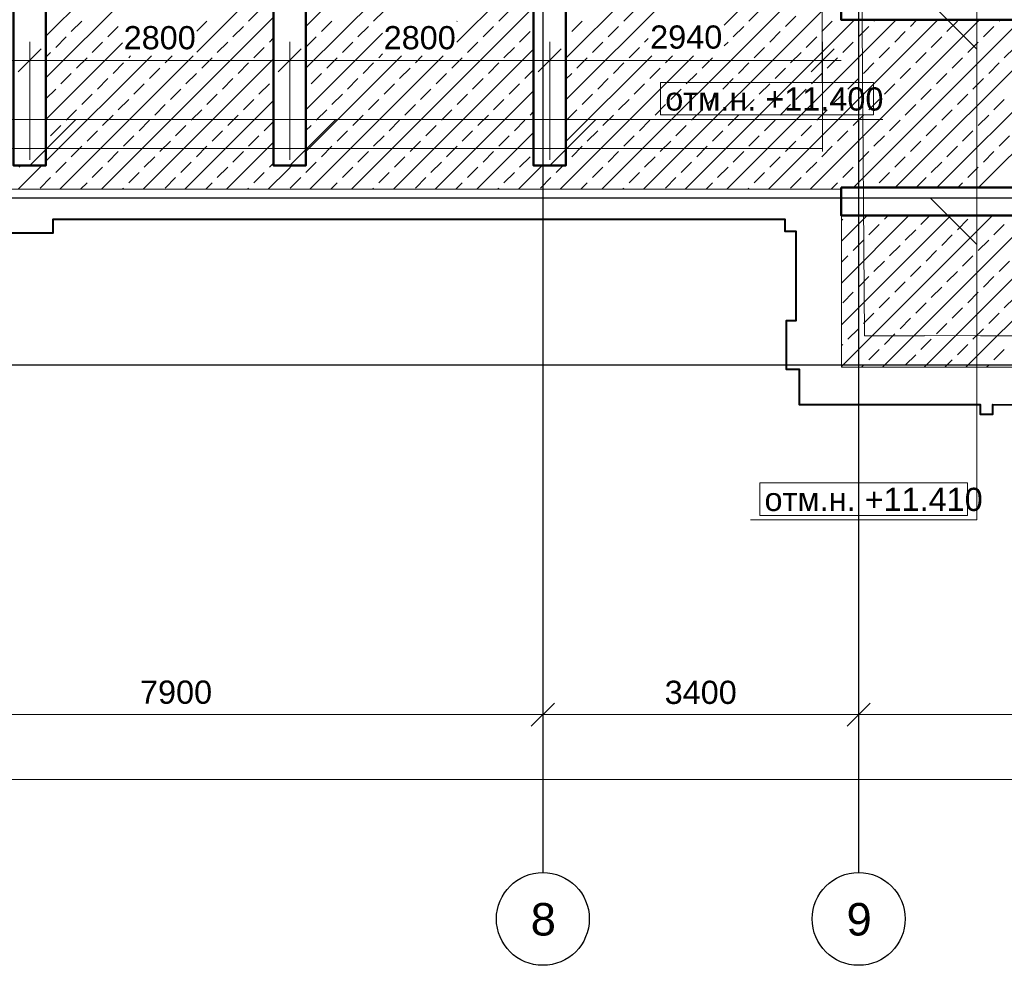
# Model space of a CAD drawing. Header units: millimetres. Extents: x -7161 to 110057, y -144197 to 43481.
# Tile 11 of 30: x 39312 to 49915, y -8612 to 1572. Entities that reach past the tile are written whole.
import ezdxf

# ---------------------------------------------------------------- set-up
doc = ezdxf.new("R2010")
doc.units = ezdxf.units.MM
for name, color, linetype, lineweight in [('Каркас', 130, 'Continuous', 50), ('Несущие стены', 10, 'Continuous', 40), ('Обмерные чертежи _09_02_2026_ 3 эт_dwg', 8, 'Continuous', 9), ('Оси', 7, 'Continuous', 9), ('Плита', 7, 'Continuous', 9), ('Размеры', 7, 'Continuous', 9), ('Штриховка', 7, 'Continuous', 9)]:
    doc.layers.add(name, color=color, linetype=linetype, lineweight=lineweight)
doc.styles.add('Arial', font='arial.ttf', dxfattribs={"height": 250})
doc.styles.add('Arial_1', font='arial.ttf', dxfattribs={"height": 350})

# ---------------------------------------------------------------- blocks, each defined once
blk = doc.blocks.new('Обмерные чертежи _09_02_2026_ 3 эт_dwg__Oblique-2039261-Cхема демонтажа сборных ребристых плит перекрытия 3 этажа в осях _Г-Ж_1-3 и Г-Ж_10-12_')
at = {"layer": 'Оси'}
blk.add_line((-0.5, -0.5), (0.5, 0.5), dxfattribs=at)
blk = doc.blocks.new('Обмерные чертежи _09_02_2026_ 3 эт_dwg_ось сокольники-2039262-Cхема демонтажа сборных ребристых плит перекрытия 3 этажа в осях _Г-Ж_1-3 и Г-Ж_10-12_')
at = {"layer": 'Оси'}
for p, q in [((-470517, 37824), (-462218, 37824)), ((-462618, 37824), (-458817, 37824)), ((-459217, 37824), (-454816, 37824)), ((-507564, 37124), (-445320, 37124))]:
    blk.add_line(p, q, dxfattribs=at)
at = {"layer": 'Оси', "color": 250, "lineweight": 30, "flags": 128}
for points in [[(-462418, 84678), (-462418, 80157), (-462418, 63892), (-462418, 56540), (-462418, 51884), (-462418, 45174), (-462418, 43179), (-462418, 36624), (-462418, 36124)], [(-459017, 84678), (-459017, 80157), (-459017, 63892), (-459017, 56540), (-459017, 51884), (-459017, 45174), (-459017, 43179), (-459017, 36624), (-459017, 36124)], [(-445520, 43384), (-452018, 43384), (-455016, 43384), (-459017, 43384), (-462418, 43384), (-470317, 43384), (-482816, 43384), (-490714, 43384), (-493713, 43384), (-497864, 43384), (-500864, 43384), (-507364, 43384), (-513025, 43384), (-513525, 43384)], [(-445520, 41586), (-452018, 41586), (-455016, 41586), (-459017, 41586), (-462418, 41586), (-470317, 41586), (-482816, 41586), (-490714, 41586), (-493713, 41586), (-497864, 41586), (-500864, 41586), (-507364, 41586), (-513025, 41586), (-513525, 41586)]]:
    blk.add_lwpolyline(points, dxfattribs=at)
at = {"layer": 'Оси', "flags": 128}
for points in [[(-462418, 38024), (-462418, 36687)], [(-459017, 38024), (-459017, 36687)]]:
    blk.add_lwpolyline(points, close=True, dxfattribs=at)
at = {"layer": 'Оси', "color": 250, "lineweight": 30}
for centre in [(-462418, 35624), (-459017, 35624)]:
    blk.add_circle(centre, 500, dxfattribs=at)
at = {"xscale": 250, "yscale": 250, "zscale": 250}
for p in [(-462418, 37824), (-459017, 37824)]:
    blk.add_blockref('Обмерные чертежи _09_02_2026_ 3 эт_dwg__Oblique-2039261-Cхема демонтажа сборных ребристых плит перекрытия 3 этажа в осях _Г-Ж_1-3 и Г-Ж_10-12_', p, dxfattribs=at)
at = {"xscale": 250, "yscale": 250, "zscale": 250, "rotation": 180}
for p in [(-462418, 37824), (-459017, 37824)]:
    blk.add_blockref('Обмерные чертежи _09_02_2026_ 3 эт_dwg__Oblique-2039261-Cхема демонтажа сборных ребристых плит перекрытия 3 этажа в осях _Г-Ж_1-3 и Г-Ж_10-12_', p, dxfattribs=at)
at = {"layer": 'Оси', "lineweight": 30, "line_spacing_factor": 0.941778}
for s, insert, char_height, width, attachment_point, style in [('7900', (-466368, 38191), 250, 930.44, 2, 'Arial'), ('3400', (-460718, 38189), 250, 930.44, 2, 'Arial'), ('\\fArial|b0|i0|c204|p34|;8', (-462549, 35795), 350, 325.65, 1, 'Arial_1'), ('\\fArial|b0|i0|c204|p34|;9', (-459148, 35795), 350, 325.65, 1, 'Arial_1')]:
    blk.add_mtext(s, dxfattribs=dict(at, insert=insert, char_height=char_height, width=width, attachment_point=attachment_point, style=style))
blk = doc.blocks.new('Обмерные чертежи _09_02_2026_ 3 эт_dwg__Oblique-2039263-Cхема демонтажа сборных ребристых плит перекрытия 3 этажа в осях _Г-Ж_1-3 и Г-Ж_10-12_')
at = {"layer": 'Размеры'}
blk.add_line((-0.5, -0.5), (0.5, 0.5), dxfattribs=at)
blk = doc.blocks.new('Обмерные чертежи _09_02_2026_ 3 эт_dwg-2039254-Cхема демонтажа сборных ребристых плит перекрытия 3 этажа в осях _Г-Ж_1-3 и Г-Ж_10-12_')
at = {"lineweight": 9}
for p, q in [((-548253, -147471), (-547754, -147970)), ((-557954, -149222), (-557459, -148728)), ((-555154, -149222), (-554659, -148728)), ((-552354, -149222), (-551859, -148728)), ((-548253, -149576), (-547754, -150074))]:
    blk.add_line(p, q, dxfattribs=at)
at = {"lineweight": 9, "flags": 128}
for points in [[(-548155, -142950), (-547754, -143351), (-547754, -153040), (-550191, -153040)], [(-583154, -149222), (-582659, -148728), (-551260, -148728), (-548766, -148728)]]:
    blk.add_lwpolyline(points, dxfattribs=at)
for points in [[(-551160, -148678), (-548866, -148678), (-548866, -148328), (-551160, -148328)], [(-550091, -152990), (-547854, -152990), (-547854, -152640), (-550091, -152640)]]:
    blk.add_lwpolyline(points, close=True, dxfattribs=at)
at = {"layer": 'Каркас', "flags": 128}
for points in [[(-557779, -142991), (-558129, -142991), (-558129, -149222), (-557779, -149222), (-557779, -142991)], [(-554979, -142991), (-555329, -142991), (-555329, -149222), (-554979, -149222), (-554979, -142991)], [(-552179, -142991), (-552529, -142991), (-552529, -149222), (-552179, -149222), (-552179, -142991)]]:
    blk.add_lwpolyline(points, dxfattribs=at)
for points in [[(-549214, -147355), (-541940, -147355), (-541940, -147655), (-549214, -147655)], [(-549214, -149461), (-541940, -149461), (-541940, -149761), (-549214, -149761)]]:
    blk.add_lwpolyline(points, close=True, dxfattribs=at)
at = {"layer": 'Несущие стены', "flags": 128}
blk.add_lwpolyline([(-558212, -149948), (-557703, -149948), (-557703, -149802), (-549823, -149802), (-549823, -149930), (-549703, -149930), (-549703, -150897), (-549808, -150897), (-549808, -151417), (-549666, -151417), (-549666, -151796), (-547718, -151796), (-547718, -151902), (-547582, -151902), (-547582, -151797), (-543496, -151821)], dxfattribs=at)
at = {"layer": 'Несущие стены', "color": 7, "lineweight": 9, "flags": 128}
for points in [[(-583380, -142703), (-549461, -142703), (-549461, -142603), (-549023, -142603), (-549023, -143103), (-548903, -143103), (-548903, -143434), (-549022, -143434), (-548963, -151056), (-548317, -151056), (-548317, -151052), (-547716, -151056), (-546978, -151056), (-546978, -151060), (-542125, -151089), (-542184, -143311), (-542054, -143311), (-542054, -142713), (-536235, -142677), (-536235, -142672), (-535876, -142672), (-536006, -118621)], [(-549415, -149071), (-549432, -143174), (-583378, -143174), (-583350, -149040), (-549415, -149040)]]:
    blk.add_lwpolyline(points, dxfattribs=at)
at = {"layer": 'Плита', "flags": 128}
blk.add_lwpolyline([(-542715, -139222), (-541940, -139236), (-541940, -151395), (-549211, -151395), (-549211, -149478), (-583509, -149478), (-583509, -151300), (-591056, -151300), (-591125, -139073)], dxfattribs=at)
at = {"layer": 'Размеры'}
for p, q in [((-549415, -149009), (-549415, -147890)), ((-560954, -148090), (-557754, -148090)), ((-558154, -148090), (-554954, -148090)), ((-555354, -148090), (-552154, -148090)), ((-552554, -148090), (-549215, -148090))]:
    blk.add_line(p, q, dxfattribs=at)
at = {"layer": 'Размеры', "flags": 128}
for points in [[(-557954, -147890), (-557954, -149160)], [(-555154, -147890), (-555154, -149160)], [(-552354, -147890), (-552354, -149160)]]:
    blk.add_lwpolyline(points, close=True, dxfattribs=at)
at = {"layer": 'Штриховка'}
for p, q in [((-552179, -148067), (-549212, -145101)), ((-554979, -147724), (-552529, -145274)), ((-552179, -148516), (-549018, -145355)), ((-551793, -149478), (-547671, -145355)), ((-551344, -149478), (-547222, -145355)), ((-550475, -147711), (-548120, -145355)), ((-557779, -147830), (-555329, -145380)), ((-554979, -148173), (-552529, -145723)), ((-557779, -148279), (-555329, -145829)), ((-553354, -147895), (-552529, -147070)), ((-556154, -148001), (-555329, -147176)), ((-555597, -147669), (-555485, -147557)), ((-554487, -149478), (-552529, -147519)), ((-554250, -147669), (-554138, -147557)), ((-552903, -147669), (-552791, -147557)), ((-551556, -147669), (-551444, -147557)), ((-550209, -147669), (-550097, -147557)), ((-557506, -147781), (-557393, -147669)), ((-557181, -149478), (-555329, -147625)), ((-556154, -147776), (-556046, -147669)), ((-554811, -147781), (-554699, -147669)), ((-553354, -147670), (-553352, -147669)), ((-552117, -147781), (-552005, -147669)), ((-550895, -149478), (-549073, -147655)), ((-550446, -149478), (-548624, -147655)), ((-549997, -149478), (-548175, -147655)), ((-549816, -147725), (-549704, -147613)), ((-549548, -149478), (-547726, -147655)), ((-549423, -147781), (-549311, -147669)), ((-549083, -149461), (-547277, -147655)), ((-548862, -147669), (-548848, -147655)), ((-548469, -147725), (-548399, -147655)), ((-548076, -147781), (-547964, -147669)), ((-547515, -147669), (-547501, -147655)), ((-557113, -147837), (-557000, -147725)), ((-555766, -147837), (-555653, -147725)), ((-554979, -148622), (-554154, -147797)), ((-554419, -147837), (-554306, -147725)), ((-553072, -147837), (-552959, -147725)), ((-552679, -147894), (-552566, -147781)), ((-551724, -147837), (-551612, -147725)), ((-550377, -147837), (-550265, -147725)), ((-549985, -147894), (-549872, -147781)), ((-549030, -147837), (-548918, -147725)), ((-548638, -147894), (-548525, -147781)), ((-547683, -147837), (-547571, -147725)), ((-557779, -148728), (-556954, -147903)), ((-557674, -147950), (-557562, -147837)), ((-557281, -148006), (-557169, -147894)), ((-555934, -148006), (-555822, -147894)), ((-555373, -147894), (-555329, -147849)), ((-554979, -147948), (-554868, -147837)), ((-554587, -148006), (-554475, -147894)), ((-553240, -148006), (-553128, -147894)), ((-552179, -147842), (-552173, -147837)), ((-551893, -148006), (-551781, -147894)), ((-551332, -147894), (-551294, -147856)), ((-550475, -147935), (-550434, -147894)), ((-549592, -147950), (-549479, -147837)), ((-549199, -148006), (-549087, -147894)), ((-548245, -147950), (-548132, -147837)), ((-547852, -148006), (-547739, -147894)), ((-557779, -148054), (-557730, -148006)), ((-555541, -148062), (-555429, -147950)), ((-554194, -148062), (-554154, -148021)), ((-554038, -149478), (-552529, -147968)), ((-552847, -148062), (-552735, -147950)), ((-551500, -148062), (-551388, -147950)), ((-550153, -148062), (-550041, -147950)), ((-549760, -148118), (-549648, -148006)), ((-548806, -148062), (-548694, -147950)), ((-548413, -148118), (-548301, -148006)), ((-547459, -148062), (-547347, -147950)), ((-557779, -149177), (-556644, -148043)), ((-557630, -149478), (-556195, -148043)), ((-557449, -148174), (-557337, -148062)), ((-557057, -148230), (-556944, -148118)), ((-556888, -148062), (-556869, -148043)), ((-556732, -149478), (-555329, -148074)), ((-556495, -148118), (-556420, -148043)), ((-556102, -148174), (-555990, -148062)), ((-555709, -148230), (-555597, -148118)), ((-554979, -149071), (-553950, -148043)), ((-554936, -149478), (-553501, -148043)), ((-554755, -148174), (-554643, -148062)), ((-554362, -148230), (-554250, -148118)), ((-553801, -148118), (-553726, -148043)), ((-553408, -148174), (-553296, -148062)), ((-553015, -148230), (-552903, -148118)), ((-552242, -149478), (-550807, -148043)), ((-552179, -148965), (-551256, -148043)), ((-552061, -148174), (-551949, -148062)), ((-551668, -148230), (-551556, -148118)), ((-551107, -148118), (-551032, -148043)), ((-550714, -148174), (-550602, -148062)), ((-550321, -148230), (-550209, -148118)), ((-549367, -148174), (-549255, -148062)), ((-548974, -148230), (-548862, -148118)), ((-548020, -148174), (-547908, -148062)), ((-547627, -148230), (-547515, -148118)), ((-557618, -148343), (-557506, -148230)), ((-556664, -148286), (-556551, -148174)), ((-556271, -148343), (-556158, -148230)), ((-554924, -148343), (-554811, -148230)), ((-553970, -148286), (-553857, -148174)), ((-553577, -148343), (-553464, -148230)), ((-552623, -148286), (-552529, -148192)), ((-552179, -148292), (-552117, -148230)), ((-551275, -148286), (-551163, -148174)), ((-550883, -148343), (-550770, -148230)), ((-549928, -148286), (-549816, -148174)), ((-549536, -148343), (-549423, -148230)), ((-548581, -148286), (-548469, -148174)), ((-548189, -148343), (-548076, -148230)), ((-557225, -148399), (-557113, -148286)), ((-555878, -148399), (-555766, -148286)), ((-554531, -148399), (-554419, -148286)), ((-553184, -148399), (-553072, -148286)), ((-551837, -148399), (-551724, -148286)), ((-550490, -148399), (-550377, -148286)), ((-549143, -148399), (-549030, -148286)), ((-547796, -148399), (-547683, -148286)), ((-557779, -148503), (-557674, -148399)), ((-556832, -148455), (-556720, -148343)), ((-556439, -148511), (-556327, -148399)), ((-555485, -148455), (-555373, -148343)), ((-554138, -148455), (-554026, -148343)), ((-553745, -148511), (-553633, -148399)), ((-553589, -149478), (-552529, -148417)), ((-552791, -148455), (-552679, -148343)), ((-551444, -148455), (-551332, -148343)), ((-551051, -148511), (-550939, -148399)), ((-550097, -148455), (-549985, -148343)), ((-549704, -148511), (-549592, -148399)), ((-548750, -148455), (-548638, -148343)), ((-548357, -148511), (-548245, -148399)), ((-557393, -148567), (-557281, -148455)), ((-557000, -148623), (-556888, -148511)), ((-556283, -149478), (-555329, -148523)), ((-556046, -148567), (-555934, -148455)), ((-555653, -148623), (-555541, -148511)), ((-554699, -148567), (-554587, -148455)), ((-554306, -148623), (-554194, -148511)), ((-553352, -148567), (-553240, -148455)), ((-552959, -148623), (-552847, -148511)), ((-552005, -148567), (-551893, -148455)), ((-551612, -148623), (-551500, -148511)), ((-550658, -148567), (-550546, -148455)), ((-550265, -148623), (-550153, -148511)), ((-549311, -148567), (-549199, -148455)), ((-548918, -148623), (-548806, -148511)), ((-547964, -148567), (-547852, -148455)), ((-547571, -148623), (-547459, -148511)), ((-557562, -148735), (-557449, -148623)), ((-556607, -148679), (-556495, -148567)), ((-556215, -148735), (-556102, -148623)), ((-554868, -148735), (-554755, -148623)), ((-553913, -148679), (-553801, -148567)), ((-553521, -148735), (-553408, -148623)), ((-552566, -148679), (-552529, -148642)), ((-552173, -148735), (-552061, -148623)), ((-551219, -148679), (-551107, -148567)), ((-550826, -148735), (-550714, -148623)), ((-549872, -148679), (-549760, -148567)), ((-549479, -148735), (-549367, -148623)), ((-548525, -148679), (-548413, -148567)), ((-548132, -148735), (-548020, -148623)), ((-557169, -148792), (-557057, -148679)), ((-556776, -148848), (-556664, -148735)), ((-555822, -148792), (-555709, -148679)), ((-555429, -148848), (-555329, -148747)), ((-554475, -148792), (-554362, -148679)), ((-554082, -148848), (-553970, -148735)), ((-553128, -148792), (-553015, -148679)), ((-552735, -148848), (-552623, -148735)), ((-551781, -148792), (-551668, -148679)), ((-551388, -148848), (-551275, -148735)), ((-550434, -148792), (-550321, -148679)), ((-550041, -148848), (-549928, -148735)), ((-549087, -148792), (-548974, -148679)), ((-548694, -148848), (-548581, -148735)), ((-547739, -148792), (-547627, -148679)), ((-557730, -148904), (-557618, -148792)), ((-557337, -148960), (-557225, -148848)), ((-556383, -148904), (-556271, -148792)), ((-555990, -148960), (-555878, -148848)), ((-554979, -148846), (-554924, -148792)), ((-554643, -148960), (-554531, -148848)), ((-553689, -148904), (-553577, -148792)), ((-553296, -148960), (-553184, -148848)), ((-553140, -149478), (-552529, -148866)), ((-551949, -148960), (-551837, -148848)), ((-550995, -148904), (-550883, -148792)), ((-550602, -148960), (-550490, -148848)), ((-549648, -148904), (-549536, -148792)), ((-549255, -148960), (-549143, -148848)), ((-548301, -148904), (-548189, -148792)), ((-547908, -148960), (-547796, -148848)), ((-556944, -149016), (-556832, -148904)), ((-556551, -149072), (-556439, -148960)), ((-555834, -149478), (-555329, -148972)), ((-555597, -149016), (-555485, -148904)), ((-554250, -149016), (-554138, -148904)), ((-553857, -149072), (-553745, -148960)), ((-552903, -149016), (-552791, -148904)), ((-551556, -149016), (-551444, -148904)), ((-551163, -149072), (-551051, -148960)), ((-550209, -149016), (-550097, -148904)), ((-549816, -149072), (-549704, -148960)), ((-548862, -149016), (-548750, -148904)), ((-548469, -149072), (-548357, -148960)), ((-547515, -149016), (-547403, -148904)), ((-557506, -149128), (-557393, -149016)), ((-557113, -149185), (-557000, -149072)), ((-556158, -149128), (-556046, -149016)), ((-555766, -149185), (-555653, -149072)), ((-554811, -149128), (-554699, -149016)), ((-554419, -149185), (-554306, -149072)), ((-553464, -149128), (-553352, -149016)), ((-553072, -149185), (-552959, -149072)), ((-552117, -149128), (-552005, -149016)), ((-551724, -149185), (-551612, -149072)), ((-550770, -149128), (-550658, -149016)), ((-550377, -149185), (-550265, -149072)), ((-549423, -149128), (-549311, -149016)), ((-549030, -149185), (-548918, -149072)), ((-548076, -149128), (-547964, -149016)), ((-547683, -149185), (-547571, -149072)), ((-557674, -149297), (-557562, -149185)), ((-556720, -149241), (-556607, -149128)), ((-556327, -149297), (-556215, -149185)), ((-554980, -149297), (-554868, -149185)), ((-554026, -149241), (-553913, -149128)), ((-553633, -149297), (-553521, -149185)), ((-552679, -149241), (-552566, -149128)), ((-552179, -149190), (-552173, -149185)), ((-551332, -149241), (-551219, -149128)), ((-550939, -149297), (-550826, -149185)), ((-549985, -149241), (-549872, -149128)), ((-549592, -149297), (-549479, -149185)), ((-548638, -149241), (-548525, -149128)), ((-548245, -149297), (-548132, -149185)), ((-558079, -149478), (-557824, -149222)), ((-558067, -149241), (-558048, -149222)), ((-557281, -149353), (-557169, -149241)), ((-555934, -149353), (-555822, -149241)), ((-555373, -149241), (-555329, -149196)), ((-554587, -149353), (-554475, -149241)), ((-553240, -149353), (-553128, -149241)), ((-552691, -149478), (-552436, -149222)), ((-552286, -149297), (-552211, -149222)), ((-551893, -149353), (-551781, -149241)), ((-550546, -149353), (-550434, -149241)), ((-549199, -149353), (-549087, -149241)), ((-547852, -149353), (-547739, -149241)), ((-557842, -149465), (-557730, -149353)), ((-556888, -149409), (-556776, -149297)), ((-556495, -149465), (-556383, -149353)), ((-555541, -149409), (-555429, -149297)), ((-555148, -149465), (-555036, -149353)), ((-554194, -149409), (-554082, -149297)), ((-553801, -149465), (-553689, -149353)), ((-552847, -149409), (-552735, -149297)), ((-552454, -149465), (-552342, -149353)), ((-551500, -149409), (-551388, -149297)), ((-551107, -149465), (-550995, -149353)), ((-550153, -149409), (-550041, -149297)), ((-549760, -149465), (-549648, -149353)), ((-548806, -149409), (-548694, -149297)), ((-548409, -149461), (-548301, -149353)), ((-557406, -149478), (-557337, -149409)), ((-556957, -149478), (-556944, -149465)), ((-556059, -149478), (-555990, -149409)), ((-555610, -149478), (-555597, -149465)), ((-554712, -149478), (-554643, -149409)), ((-554263, -149478), (-554250, -149465)), ((-553365, -149478), (-553296, -149409)), ((-552916, -149478), (-552903, -149465)), ((-552018, -149478), (-551949, -149409)), ((-551569, -149478), (-551556, -149465)), ((-550671, -149478), (-550602, -149409)), ((-550222, -149478), (-550209, -149465)), ((-549324, -149478), (-549255, -149409)), ((-547960, -149461), (-547908, -149409)), ((-549211, -151386), (-547587, -149761)), ((-549211, -150937), (-548036, -149761)), ((-549211, -150488), (-548485, -149761)), ((-549211, -150039), (-548934, -149761)), ((-549211, -149814), (-549199, -149802)), ((-548771, -151395), (-547138, -149761)), ((-548750, -149802), (-548709, -149761)), ((-548357, -149858), (-548260, -149761)), ((-547964, -149914), (-547852, -149802)), ((-548918, -149970), (-548806, -149858)), ((-548525, -150026), (-548413, -149914)), ((-547571, -149970), (-547459, -149858)), ((-549087, -150139), (-548974, -150026)), ((-548132, -150083), (-548020, -149970)), ((-547739, -150139), (-547627, -150026)), ((-548694, -150195), (-548581, -150083)), ((-548301, -150251), (-548189, -150139)), ((-549211, -150263), (-549143, -150195)), ((-547908, -150307), (-547796, -150195)), ((-548862, -150363), (-548750, -150251)), ((-548469, -150419), (-548357, -150307)), ((-547515, -150363), (-547403, -150251)), ((-549030, -150532), (-548918, -150419)), ((-548076, -150475), (-547964, -150363)), ((-547683, -150532), (-547571, -150419)), ((-548638, -150588), (-548525, -150475)), ((-548245, -150644), (-548132, -150532)), ((-549199, -150700), (-549087, -150588)), ((-548806, -150756), (-548694, -150644)), ((-547852, -150700), (-547739, -150588)), ((-547459, -150756), (-547347, -150644)), ((-548413, -150812), (-548301, -150700)), ((-548020, -150868), (-547908, -150756)), ((-548974, -150924), (-548862, -150812)), ((-548581, -150981), (-548469, -150868)), ((-547627, -150924), (-547515, -150812)), ((-549143, -151093), (-549030, -150981)), ((-548189, -151037), (-548076, -150924)), ((-547796, -151093), (-547683, -150981)), ((-548750, -151149), (-548638, -151037)), ((-548357, -151205), (-548245, -151093)), ((-549211, -151161), (-549199, -151149)), ((-547964, -151261), (-547852, -151149)), ((-548918, -151317), (-548806, -151205)), ((-548525, -151373), (-548413, -151261)), ((-547571, -151317), (-547459, -151205)), ((-548996, -151395), (-548974, -151373)), ((-548098, -151395), (-548020, -151317)), ((-547649, -151395), (-547627, -151373))]:
    blk.add_line(p, q, dxfattribs=at)
at = {"layer": 'Штриховка', "flags": 128}
for points in [[(-548634, -149461), (-547063, -147891), (-546828, -147655)], [(-548185, -149461), (-547063, -148340), (-546379, -147655)], [(-547736, -149461), (-547063, -148789), (-545930, -147655)], [(-555385, -149478), (-555172, -149265), (-555130, -149222)], [(-548322, -151395), (-547063, -150136), (-546689, -149761)], [(-547873, -151395), (-547063, -150585), (-546240, -149761)]]:
    blk.add_lwpolyline(points, dxfattribs=at)
blk.add_blockref('Обмерные чертежи _09_02_2026_ 3 эт_dwg_ось сокольники-2039262-Cхема демонтажа сборных ребристых плит перекрытия 3 этажа в осях _Г-Ж_1-3 и Г-Ж_10-12_', (-90010, -192960))
at = {"xscale": 250, "yscale": 250, "zscale": 250}
for p in [(-557954, -148090), (-555154, -148090), (-552354, -148090), (-549415, -148090)]:
    blk.add_blockref('Обмерные чертежи _09_02_2026_ 3 эт_dwg__Oblique-2039263-Cхема демонтажа сборных ребристых плит перекрытия 3 этажа в осях _Г-Ж_1-3 и Г-Ж_10-12_', p, dxfattribs=at)
at = {"xscale": 250, "yscale": 250, "zscale": 250, "rotation": 180}
for p in [(-557954, -148090), (-555154, -148090), (-552354, -148090)]:
    blk.add_blockref('Обмерные чертежи _09_02_2026_ 3 эт_dwg__Oblique-2039263-Cхема демонтажа сборных ребристых плит перекрытия 3 этажа в осях _Г-Ж_1-3 и Г-Ж_10-12_', p, dxfattribs=at)
at = {"lineweight": 9, "char_height": 250, "width": 2809.68, "attachment_point": 1, "line_spacing_factor": 0.941778, "style": 'Arial'}
for s, insert in [('отм.н. +11.400', (-551110, -148381)), ('отм.н. +11.410', (-550041, -152693))]:
    blk.add_mtext(s, dxfattribs=dict(at, insert=insert))
at = {"layer": 'Размеры', "char_height": 250, "width": 930.44, "attachment_point": 2, "line_spacing_factor": 0.941778, "style": 'Arial'}
for s, insert in [('2800', (-556554, -147721)), ('2800', (-553754, -147721)), ('2940', (-550884, -147714))]:
    blk.add_mtext(s, dxfattribs=dict(at, insert=insert))

msp = doc.modelspace()

# ---------------------------------------------------------------- block references
at = {"layer": 'Обмерные чертежи _09_02_2026_ 3 эт_dwg', "color": 7}
msp.add_blockref('Обмерные чертежи _09_02_2026_ 3 эт_dwg-2039254-Cхема демонтажа сборных ребристых плит перекрытия 3 этажа в осях _Г-Ж_1-3 и Г-Ж_10-12_', (597374, 149224), dxfattribs=at)

doc.saveas('drawing.dxf')
